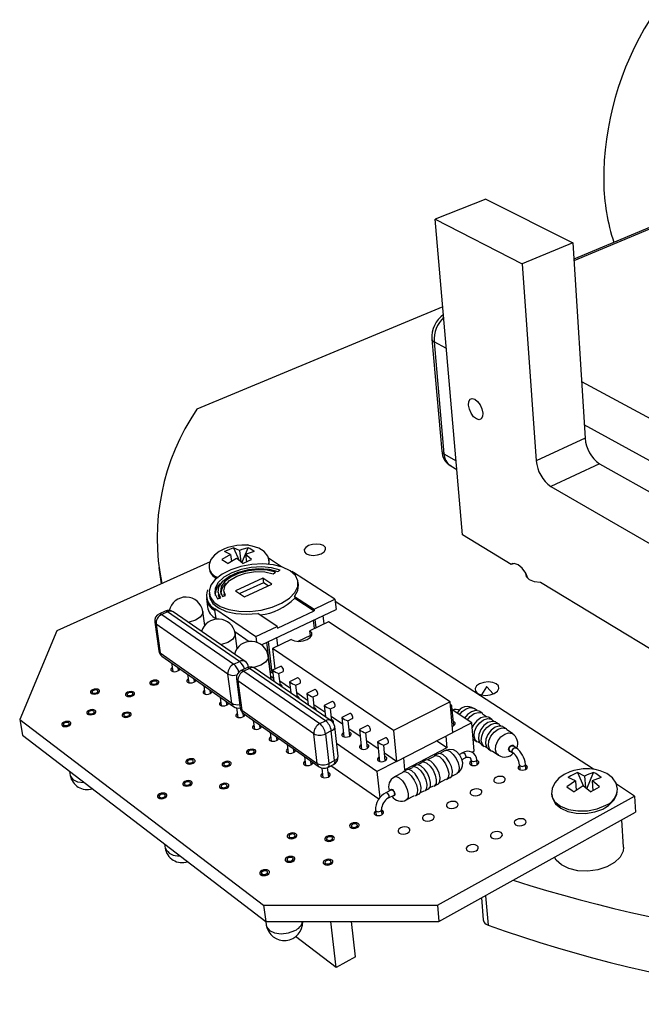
# Model space of a CAD drawing. Extents: x 0 to 194, y 0 to 154.
# Tile 1 of 7: x 77 to 120, y 64 to 131. Entities that reach past the tile are written whole.
import ezdxf

# ---------------------------------------------------------------- set-up
doc = ezdxf.new("R2010")
doc.units = 0
doc.layers.get('0').update_dxf_attribs({"linetype": 'CONTINUOUS'})

msp = doc.modelspace()

# ---------------------------------------------------------------- linework, layer by layer
at = {"color": 7, "linetype": 'CONTINUOUS'}
for p, q in [((128.494, 120.266), (115.059, 114.671)), ((109.01, 118.773), (105.546, 117.408)), ((109.01, 118.773), (114.99, 115.774)), ((107.404, 95.731), (105.546, 117.408)), ((105.546, 117.408), (111.507, 114.338)), ((114.99, 115.774), (111.507, 114.338)), ((114.99, 115.774), (115.834, 102.362)), ((111.507, 114.338), (112.476, 100.817)), ((106.063, 111.38), (89.176, 104.374)), ((105.316, 109.162), (105.992, 101.49)), ((105.458, 108.988), (106.132, 101.308)), ((115.834, 102.362), (112.476, 100.817)), ((106.605, 100.468), (107.019, 100.226)), ((116.828, 100.617), (113.48, 99.05)), ((116.828, 100.617), (121.864, 97.792)), ((113.48, 99.05), (121.059, 94.689)), ((110.753, 93.705), (107.404, 95.731)), ((92.086, 94.66), (91.687, 94.853)), ((91.687, 94.853), (92.084, 93.966)), ((92.086, 94.66), (92.184, 93.88)), ((92.261, 93.815), (92.688, 94.853)), ((92.75, 94.999), (92.675, 95.048)), ((91.477, 94.386), (90.889, 94.043)), ((91.477, 94.386), (91.078, 94.58)), ((91.896, 94.111), (91.308, 93.767)), ((91.477, 94.386), (91.539, 93.902)), ((92.506, 94.386), (92.568, 93.884)), ((94.988, 93.545), (94.089, 94.129)), ((90.081, 93.882), (79.554, 89.151)), ((86.562, 93.484), (86.718, 92.371)), ((94.734, 93.213), (94.889, 93.315)), ((110.88, 93.766), (110.753, 93.705)), ((93.711, 92.76), (91.823, 91.895)), ((94.324, 92.357), (93.711, 92.76)), ((93.711, 92.76), (93.75, 92.444)), ((94.418, 93.066), (94.567, 93.17)), ((95.803, 93.156), (95.7, 93.219)), ((98.65, 91.308), (95.803, 93.156)), ((93.75, 92.444), (92.122, 91.696)), ((92.434, 91.487), (94.324, 92.357)), ((94.063, 92.237), (93.75, 92.444)), ((96.151, 92.305), (96.129, 92.495)), ((112.758, 92.492), (122.758, 86.442)), ((89.823, 91.357), (89.899, 90.786)), ((89.828, 91.469), (89.845, 91.342)), ((90.011, 91.708), (90.036, 91.517)), ((90.594, 91.347), (90.809, 91.414)), ((90.633, 91.797), (90.658, 91.606)), ((90.92, 91.499), (91.137, 91.562)), ((91.016, 91.85), (91.041, 91.66)), ((91.069, 91.542), (91.041, 91.66)), ((91.823, 91.895), (92.434, 91.487)), ((95.879, 91.511), (97.216, 90.633)), ((95.879, 91.511), (95.894, 91.384)), ((95.894, 91.384), (97.231, 90.506)), ((97.216, 90.633), (98.65, 91.308)), ((98.65, 91.308), (98.727, 90.61)), ((90.392, 90.666), (93.218, 88.752)), ((90.392, 90.666), (90.409, 90.538)), ((93.609, 88.19), (98.727, 90.61)), ((97.216, 90.633), (97.231, 90.506)), ((116.398, 79.639), (98.667, 91.156)), ((86.985, 90.487), (86.593, 90.308)), ((87.15, 90.45), (86.758, 90.271)), ((86.758, 90.271), (91.707, 86.853)), ((92.102, 87.041), (87.15, 90.45)), ((92.487, 87.037), (87.534, 90.441)), ((89.707, 89.505), (89.577, 90.476)), ((90.387, 90.553), (90.462, 89.981)), ((90.387, 90.553), (90.409, 90.538)), ((90.462, 89.981), (90.514, 89.946)), ((94.69, 89.445), (93.357, 90.337)), ((94.705, 89.317), (97.231, 90.506)), ((97.358, 89.356), (97.293, 89.932)), ((97.919, 89.622), (97.854, 90.197)), ((86.274, 89.74), (86.556, 87.76)), ((91.304, 86.177), (86.363, 89.612)), ((86.363, 89.612), (86.645, 87.631)), ((93.218, 88.752), (94.69, 89.445)), ((94.69, 89.445), (94.705, 89.317)), ((98.208, 89.759), (96.934, 89.154)), ((97.241, 89.3), (97.175, 89.876)), ((106.561, 84.269), (98.208, 89.759)), ((79.554, 89.151), (77.001, 83.053)), ((91.776, 89.087), (92.772, 88.41)), ((91.932, 87.93), (91.8, 88.957)), ((93.218, 88.752), (93.267, 88.362)), ((94.729, 88.107), (94.659, 88.686)), ((96.971, 88.83), (96.105, 88.418)), ((96.971, 88.83), (96.934, 89.154)), ((97.032, 88.781), (96.971, 88.83)), ((94.221, 86.317), (93.97, 88.361)), ((94.35, 86.257), (94.086, 88.415)), ((95.649, 88.544), (94.354, 87.929)), ((102.669, 82.297), (94.354, 87.929)), ((94.354, 87.929), (94.526, 86.514)), ((86.645, 87.631), (91.566, 84.168)), ((86.774, 87.406), (91.694, 83.942)), ((94.267, 85.814), (94.071, 87.406)), ((87.436, 86.94), (87.519, 86.353)), ((87.905, 86.411), (87.875, 86.631)), ((91.707, 86.853), (92.102, 87.041)), ((92.606, 86.607), (92.211, 86.419)), ((92.788, 86.568), (92.393, 86.38)), ((92.719, 86.647), (92.717, 86.661)), ((98.013, 82.971), (92.788, 86.568)), ((98.398, 82.974), (93.173, 86.565)), ((94.924, 86.705), (94.373, 86.44)), ((88.534, 86.167), (88.615, 85.577)), ((89.004, 85.635), (88.973, 85.858)), ((91.566, 84.168), (91.304, 86.177)), ((92.393, 86.38), (97.614, 82.773)), ((94.198, 86.504), (94.184, 86.483)), ((94.203, 86.334), (94.237, 86.305)), ((94.256, 86.03), (94.437, 85.903)), ((94.372, 86.439), (94.465, 85.677)), ((94.801, 86.212), (95.095, 86.353)), ((94.904, 85.376), (94.803, 86.212)), ((96.091, 85.909), (95.54, 85.642)), ((86.055, 85.559), (86.074, 85.429)), ((86.464, 85.489), (86.445, 85.619)), ((89.644, 85.386), (89.724, 84.793)), ((91.891, 85.844), (92.151, 83.833)), ((97.202, 82.077), (91.989, 85.701)), ((91.989, 85.701), (92.248, 83.688)), ((94.452, 85.783), (94.369, 85.743)), ((95.594, 85.179), (94.867, 85.677)), ((95.538, 85.641), (95.63, 84.877)), ((95.969, 85.413), (96.264, 85.556)), ((96.07, 84.574), (95.97, 85.414)), ((109.071, 85.303), (108.716, 84.741)), ((109.528, 84.817), (109.085, 85.304)), ((81.98, 84.94), (82, 84.809)), ((82.393, 84.874), (82.372, 85.005)), ((84.386, 84.774), (84.406, 84.642)), ((84.798, 84.705), (84.778, 84.836)), ((90.114, 84.85), (90.084, 85.076)), ((90.765, 84.596), (90.844, 84.001)), ((96.772, 84.371), (96.034, 84.877)), ((96.718, 84.834), (96.807, 84.068)), ((97.271, 85.106), (96.719, 84.836)), ((97.149, 84.606), (97.445, 84.751)), ((97.248, 83.765), (97.15, 84.606)), ((91.236, 84.058), (91.206, 84.285)), ((91.891, 83.855), (91.976, 83.201)), ((97.962, 83.554), (97.213, 84.068)), ((97.91, 84.019), (97.997, 83.25)), ((98.463, 84.293), (97.911, 84.021)), ((98.342, 83.79), (98.639, 83.937)), ((106.561, 84.269), (102.669, 82.297)), ((106.752, 82.166), (106.561, 84.269)), ((106.809, 82.635), (106.69, 83.957)), ((81.722, 83.52), (81.743, 83.387)), ((82.139, 83.454), (82.118, 83.587)), ((84.15, 83.351), (84.17, 83.217)), ((84.566, 83.281), (84.546, 83.415)), ((92.248, 83.688), (97.44, 80.036)), ((92.37, 83.256), (92.34, 83.489)), ((92.375, 83.462), (97.564, 79.807)), ((98.439, 82.943), (98.344, 83.791)), ((99.166, 82.728), (98.404, 83.251)), ((99.115, 83.195), (99.262, 81.865)), ((99.668, 83.471), (99.116, 83.197)), ((108.049, 82.834), (106.711, 83.716)), ((108.422, 83.67), (108.206, 83.812)), ((108.788, 83.478), (108.593, 83.606)), ((109.07, 83.246), (108.791, 83.429)), ((109.437, 83.054), (109.24, 83.182)), ((77.001, 83.053), (93.749, 70.317)), ((77.001, 83.053), (77.186, 81.969)), ((80.007, 82.713), (80.028, 82.579)), ((80.427, 82.648), (80.405, 82.782)), ((93.043, 82.991), (93.119, 82.391)), ((93.515, 82.447), (93.486, 82.68)), ((97.614, 82.773), (98.013, 82.971)), ((98.864, 80.541), (98.635, 82.579)), ((99.548, 82.965), (99.846, 83.114)), ((99.665, 81.915), (99.55, 82.966)), ((100.886, 82.641), (100.334, 82.363)), ((108.049, 82.834), (106.752, 82.167)), ((106.85, 82.885), (106.784, 82.917)), ((108.219, 80.889), (108.049, 82.834)), ((109.561, 82.924), (109.439, 83.005)), ((109.929, 82.732), (109.732, 82.861)), ((110.055, 82.601), (109.932, 82.682)), ((110.423, 82.408), (110.225, 82.538)), ((77.186, 81.969), (93.896, 69.182)), ((94.201, 82.176), (94.276, 81.574)), ((94.673, 81.629), (94.644, 81.864)), ((97.44, 80.036), (97.202, 82.077)), ((98.4, 82.276), (98.002, 82.077)), ((98.002, 82.077), (98.235, 80.036)), ((98.63, 80.236), (98.4, 82.276)), ((100.383, 81.893), (99.609, 82.424)), ((100.333, 82.361), (100.477, 81.027)), ((100.768, 82.131), (101.067, 82.282)), ((100.881, 81.076), (100.769, 82.132)), ((102.118, 81.801), (101.566, 81.521)), ((102.669, 82.297), (102.884, 80.177)), ((102.884, 80.177), (106.752, 82.166)), ((106.273, 81.919), (106.347, 81.105)), ((110.862, 82.073), (110.426, 82.359)), ((95.371, 81.352), (95.444, 80.747)), ((101.538, 79.487), (98.767, 81.408)), ((101.614, 81.049), (100.827, 81.589)), ((101.564, 81.519), (101.705, 80.179)), ((102, 81.288), (102.301, 81.441)), ((102.112, 80.227), (102.002, 81.289)), ((106.347, 81.105), (105.628, 81.588)), ((108.146, 81.72), (108.216, 81.661)), ((108.216, 81.661), (108.412, 81.531)), ((108.459, 81.548), (108.581, 81.467)), ((108.706, 81.336), (108.903, 81.206)), ((108.95, 81.222), (109.073, 81.141)), ((111.094, 81.104), (110.882, 81.244)), ((92.7, 80.807), (92.718, 80.667)), ((93.118, 80.725), (93.1, 80.865)), ((95.844, 80.801), (95.815, 81.039)), ((96.553, 80.519), (96.625, 79.912)), ((102.884, 80.177), (102.058, 80.744)), ((106.347, 81.105), (103.454, 79.609)), ((105.46, 80.521), (105.01, 80.288)), ((105.731, 80.707), (105.474, 80.574)), ((106.23, 80.919), (105.861, 80.729)), ((107.419, 80.771), (107.195, 80.655)), ((108.062, 80.807), (108.219, 80.889)), ((109.198, 81.009), (109.395, 80.878)), ((109.443, 80.895), (109.877, 80.607)), ((110.658, 80.91), (110.87, 80.77)), ((88.523, 80.148), (88.543, 80.008)), ((88.946, 80.07), (88.926, 80.211)), ((91.013, 79.971), (91.032, 79.83)), ((91.435, 79.89), (91.416, 80.031)), ((97.027, 79.965), (96.999, 80.206)), ((98.155, 79.768), (98.55, 79.968)), ((98.235, 80.036), (98.63, 80.236)), ((101.662, 77.575), (98.376, 79.88)), ((102.883, 80.178), (101.538, 79.487)), ((103.454, 79.609), (103.372, 80.428)), ((104.234, 79.932), (103.974, 79.798)), ((104.608, 80.08), (104.363, 79.954)), ((104.88, 80.266), (104.622, 80.133)), ((107.382, 80.302), (107.602, 80.417)), ((108, 80.255), (108.03, 79.917)), ((108.001, 80.25), (108, 80.255)), ((108.429, 79.957), (108.4, 80.295)), ((111.333, 79.939), (111.36, 79.6)), ((111.76, 79.636), (111.733, 79.976)), ((80.433, 79.484), (80.478, 79.205)), ((97.744, 79.724), (97.819, 79.067)), ((98.223, 79.12), (98.149, 79.765)), ((101.538, 79.487), (101.729, 77.67)), ((103.31, 79.409), (102.737, 79.112)), ((103.584, 79.596), (103.324, 79.462)), ((103.96, 79.745), (103.713, 79.618)), ((106.669, 79.163), (107.037, 79.355)), ((115.801, 79.172), (115.303, 79.422)), ((115.303, 79.422), (115.721, 78.474)), ((115.801, 79.172), (115.854, 78.376)), ((115.942, 78.303), (116.414, 79.422)), ((88.32, 78.636), (88.34, 78.493)), ((88.747, 78.557), (88.727, 78.7)), ((90.835, 78.455), (90.854, 78.311)), ((91.261, 78.373), (91.242, 78.517)), ((105.175, 78.38), (105.419, 78.508)), ((105.47, 78.489), (105.727, 78.624)), ((105.82, 78.718), (106.269, 78.953)), ((106.32, 78.934), (106.576, 79.069)), ((115.176, 78.834), (114.568, 78.423)), ((115.176, 78.834), (114.678, 79.085)), ((115.693, 78.494), (115.085, 78.082)), ((115.176, 78.834), (115.221, 78.174)), ((116.319, 78.834), (116.362, 78.169)), ((119.235, 77.796), (117.979, 78.612)), ((86.586, 77.776), (86.607, 77.631)), ((87.017, 77.699), (86.996, 77.843)), ((102.526, 78.228), (102.145, 78.03)), ((102.331, 77.669), (102.712, 77.867)), ((103.552, 77.53), (104.124, 77.829)), ((104.175, 77.81), (104.435, 77.946)), ((104.527, 78.04), (104.773, 78.169)), ((104.824, 78.15), (105.082, 78.286)), ((105.685, 70.317), (119.235, 77.796)), ((119.235, 77.796), (119.299, 76.689)), ((101.444, 76.823), (101.481, 76.477)), ((101.89, 76.528), (101.854, 76.874)), ((105.794, 69.182), (119.299, 76.689)), ((99.781, 75.744), (99.798, 75.594)), ((100.21, 75.647), (100.193, 75.798)), ((118.464, 74.288), (118.351, 76.162)), ((95.498, 75.041), (95.516, 74.89)), ((95.931, 74.949), (95.912, 75.1)), ((86.953, 74.495), (86.991, 74.23)), ((98.079, 74.852), (98.096, 74.7)), ((98.511, 74.756), (98.493, 74.908)), ((95.359, 73.426), (95.378, 73.272)), ((95.796, 73.333), (95.777, 73.487)), ((97.965, 73.234), (97.983, 73.079)), ((98.402, 73.137), (98.384, 73.291)), ((93.606, 72.508), (93.626, 72.352)), ((94.048, 72.416), (94.028, 72.572)), ((93.749, 70.317), (105.685, 70.317)), ((93.749, 70.317), (93.896, 69.182)), ((105.685, 70.317), (105.794, 69.182)), ((108.707, 70.801), (108.84, 69.294)), ((93.896, 69.182), (105.794, 69.182)), ((93.903, 69.182), (93.935, 68.93)), ((98.73, 66.025), (98.36, 69.182)), ((100.064, 66.763), (99.79, 69.182)), ((98.73, 66.025), (95.94, 68.152)), ((100.064, 66.763), (98.73, 66.025))]:
    msp.add_line(p, q, dxfattribs=at)
at = {"color": 8, "linetype": 'CONTINUOUS'}
for p, q in [((128.723, 120.251), (115.066, 114.559)), ((106.308, 108.518), (105.458, 108.988)), ((115.588, 106.271), (121.613, 103.017)), ((121.759, 99.987), (115.775, 103.291)), ((106.132, 101.308), (106.968, 100.819)), ((108.988, 70.957), (109.164, 68.946))]:
    msp.add_line(p, q, dxfattribs=at)
at = {"color": 7, "linetype": 'CONTINUOUS', "flags": 128}
for points in [[(107.828, 104.643), (107.844, 104.883), (107.93, 105.044), (108.076, 105.104), (108.258, 105.051), (108.449, 104.894), (108.619, 104.656), (108.743, 104.375), (108.801, 104.093), (108.785, 103.853), (108.697, 103.692), (108.551, 103.635), (108.369, 103.689), (108.179, 103.846), (108.01, 104.082), (107.887, 104.362), (107.828, 104.643)], [(91.914, 95.002), (91.3, 94.864), (91.06, 94.774), (90.697, 94.587), (90.38, 94.342), (90.138, 94.039), (90.013, 93.697), (90.01, 93.438)], [(91.687, 94.853), (91.244, 94.668), (91.078, 94.58)], [(94.137, 93.971), (94.047, 94.268), (93.783, 94.595), (93.418, 94.82), (92.978, 94.963), (92.648, 95.015), (92.26, 95.028), (91.914, 95.002)], [(92.688, 94.853), (92.265, 94.73), (92.086, 94.66)], [(93.108, 94.58), (92.81, 94.788), (92.688, 94.853)], [(97.709, 94.442), (97.907, 94.568), (98.007, 94.717), (97.997, 94.866), (97.877, 94.992), (97.667, 95.076), (97.397, 95.105), (97.109, 95.076), (96.847, 94.992), (96.649, 94.866), (96.547, 94.717), (96.556, 94.568), (96.675, 94.442), (96.886, 94.357), (97.157, 94.327), (97.446, 94.357), (97.709, 94.442)], [(90.889, 94.043), (91.184, 93.85), (91.308, 93.767)], [(92.317, 93.767), (92.02, 94.02), (91.896, 94.111)], [(92.317, 93.767), (92.759, 93.972), (92.927, 94.043)], [(93.108, 94.58), (92.684, 94.456), (92.506, 94.386)], [(92.927, 94.043), (92.63, 94.296), (92.506, 94.386)], [(94.098, 93.689), (94.136, 93.841), (94.134, 93.994)], [(94.102, 93.688), (94.142, 93.854), (94.114, 93.988)], [(95.573, 93.274), (95.06, 93.521), (94.425, 93.68), (93.707, 93.743), (92.95, 93.705), (92.2, 93.569), (91.503, 93.343), (90.901, 93.04), (90.432, 92.678), (90.127, 92.28), (90.006, 91.87), (90.077, 91.474), (90.339, 91.117), (90.776, 90.822), (91.36, 90.609), (92.054, 90.492), (92.814, 90.479), (93.591, 90.57), (94.333, 90.76), (94.993, 91.036), (95.529, 91.38), (95.908, 91.769), (96.106, 92.178), (96.114, 92.581), (95.932, 92.954), (95.573, 93.274)], [(94.889, 93.315), (94.301, 93.476), (93.625, 93.539), (92.909, 93.499), (92.204, 93.359), (91.561, 93.129), (91.027, 92.824), (90.64, 92.467), (90.43, 92.083), (90.414, 91.7), (90.594, 91.347)], [(90.809, 91.414), (90.636, 91.775), (90.685, 92.166), (90.949, 92.551), (91.404, 92.895), (92.008, 93.17), (92.705, 93.349), (93.434, 93.419), (94.131, 93.372), (94.734, 93.213)], [(94.567, 93.17), (94.005, 93.304), (93.364, 93.337), (92.7, 93.268), (92.065, 93.102), (91.516, 92.852), (91.097, 92.539), (90.846, 92.189), (90.784, 91.832), (90.92, 91.499)], [(111.908, 92.76), (111.751, 93.101), (111.506, 93.446), (111.23, 93.682), (110.966, 93.773), (110.753, 93.705)], [(91.137, 91.562), (91.012, 91.901), (91.11, 92.263), (91.42, 92.608), (91.907, 92.9), (92.517, 93.108), (93.186, 93.21), (93.843, 93.195), (94.418, 93.066)], [(111.749, 93.091), (111.79, 92.869), (111.995, 92.671), (112.335, 92.539), (112.758, 92.492)], [(95.879, 91.511), (96.107, 91.916), (96.151, 92.305)], [(90.036, 91.517), (90.062, 91.393), (90.268, 91.025), (90.652, 90.712), (91.19, 90.474), (91.849, 90.326), (92.587, 90.28), (93.357, 90.337)], [(90.725, 91.388), (90.661, 91.584), (90.658, 91.606)], [(95.649, 88.544), (95.873, 88.45), (96.162, 88.417), (96.47, 88.45), (96.751, 88.544), (96.962, 88.684), (97.07, 88.85), (97.06, 89.015), (96.934, 89.154)], [(87.482, 86.611), (87.436, 86.577), (87.39, 86.511), (87.389, 86.445), (87.435, 86.39)], [(87.435, 86.39), (87.521, 86.352), (87.633, 86.339), (87.754, 86.352), (87.866, 86.39), (87.952, 86.445), (87.998, 86.511), (88.004, 86.54)], [(95.095, 86.353), (95.104, 86.359), (95.123, 86.395), (95.124, 86.451), (95.108, 86.519), (95.077, 86.588), (95.035, 86.649), (94.99, 86.691), (94.948, 86.709), (94.924, 86.705)], [(94.237, 86.305), (94.347, 86.258), (94.395, 86.248)], [(96.264, 85.556), (96.273, 85.562), (96.291, 85.598), (96.293, 85.654), (96.277, 85.722), (96.246, 85.792), (96.204, 85.853), (96.158, 85.896), (96.115, 85.913), (96.091, 85.909)], [(86.511, 85.712), (86.425, 85.75), (86.313, 85.763), (86.191, 85.75), (86.078, 85.712), (85.991, 85.656), (85.944, 85.589), (85.943, 85.523), (85.988, 85.466), (86.074, 85.429), (86.187, 85.415), (86.309, 85.429), (86.422, 85.466), (86.509, 85.523), (86.556, 85.589), (86.557, 85.656), (86.511, 85.712)], [(86.357, 85.513), (86.412, 85.548), (86.441, 85.589), (86.442, 85.631), (86.413, 85.666), (86.36, 85.69), (86.289, 85.698), (86.213, 85.69), (86.143, 85.666), (86.088, 85.631), (86.059, 85.589), (86.058, 85.548), (86.087, 85.513), (86.14, 85.489), (86.21, 85.481), (86.287, 85.489), (86.357, 85.513)], [(88.579, 85.838), (88.532, 85.803), (88.486, 85.737), (88.486, 85.67), (88.533, 85.614)], [(88.533, 85.614), (88.619, 85.576), (88.731, 85.563), (88.853, 85.576), (88.966, 85.614), (89.052, 85.67), (89.098, 85.737), (89.103, 85.766)], [(109.598, 84.85), (109.807, 85.001), (109.906, 85.179), (109.88, 85.357), (109.734, 85.507), (109.49, 85.607), (109.186, 85.642), (108.867, 85.607), (108.581, 85.507), (108.372, 85.357), (108.271, 85.179), (108.295, 85.001), (108.44, 84.85), (108.684, 84.749), (108.99, 84.713), (109.311, 84.749), (109.598, 84.85)], [(109.079, 85.298), (109.082, 85.299), (109.084, 85.3), (109.085, 85.301), (109.086, 85.303), (109.085, 85.304), (109.083, 85.306), (109.08, 85.306), (109.078, 85.306), (109.075, 85.306), (109.072, 85.304), (109.071, 85.303), (109.071, 85.301), (109.072, 85.3), (109.073, 85.298), (109.076, 85.298), (109.079, 85.298)], [(82.442, 85.096), (82.357, 85.134), (82.244, 85.148), (82.122, 85.134), (82.007, 85.096), (81.918, 85.04), (81.869, 84.973), (81.866, 84.906), (81.91, 84.849), (81.995, 84.811), (82.108, 84.797), (82.231, 84.811), (82.346, 84.849), (82.434, 84.906), (82.484, 84.973), (82.486, 85.04), (82.442, 85.096)], [(82.342, 85.05), (82.289, 85.074), (82.219, 85.082), (82.142, 85.074), (82.071, 85.05), (82.015, 85.014), (81.984, 84.973), (81.982, 84.931), (82.01, 84.895), (82.063, 84.871), (82.134, 84.863), (82.21, 84.871), (82.282, 84.895), (82.338, 84.931), (82.368, 84.973), (82.37, 85.014), (82.342, 85.05)], [(84.846, 84.929), (84.76, 84.967), (84.648, 84.981), (84.525, 84.967), (84.411, 84.929), (84.323, 84.872), (84.274, 84.805), (84.272, 84.738), (84.318, 84.681), (84.404, 84.643), (84.517, 84.629), (84.639, 84.643), (84.754, 84.681), (84.842, 84.738), (84.89, 84.805), (84.891, 84.872), (84.846, 84.929)], [(84.689, 84.728), (84.744, 84.763), (84.775, 84.805), (84.776, 84.847), (84.747, 84.883), (84.694, 84.907), (84.623, 84.915), (84.546, 84.907), (84.475, 84.883), (84.42, 84.847), (84.39, 84.805), (84.389, 84.763), (84.417, 84.728), (84.471, 84.704), (84.541, 84.695), (84.618, 84.704), (84.689, 84.728)], [(89.688, 85.057), (89.64, 85.021), (89.594, 84.954), (89.594, 84.887), (89.642, 84.83)], [(89.642, 84.83), (89.729, 84.792), (89.842, 84.779), (89.964, 84.792), (90.077, 84.83), (90.163, 84.887), (90.209, 84.954), (90.214, 84.984)], [(97.445, 84.751), (97.454, 84.756), (97.473, 84.792), (97.475, 84.849), (97.459, 84.917), (97.427, 84.987), (97.385, 85.049), (97.339, 85.091), (97.296, 85.109), (97.271, 85.106)], [(90.808, 84.268), (90.759, 84.231), (90.713, 84.163), (90.714, 84.095), (90.762, 84.038)], [(90.762, 84.038), (90.85, 83.999), (90.964, 83.986), (91.087, 83.999), (91.2, 84.038), (91.286, 84.095), (91.331, 84.163), (91.337, 84.193)], [(98.639, 83.937), (98.647, 83.942), (98.667, 83.978), (98.669, 84.034), (98.653, 84.103), (98.621, 84.174), (98.579, 84.235), (98.533, 84.279), (98.489, 84.297), (98.463, 84.293)], [(106.613, 83.703), (106.624, 83.721), (106.647, 83.765), (106.666, 83.81), (106.68, 83.854), (106.688, 83.897), (106.69, 83.937), (106.687, 83.973), (106.679, 84.004), (106.664, 84.029), (106.645, 84.047), (106.622, 84.057), (106.595, 84.059), (106.581, 84.058)], [(82.188, 83.68), (82.102, 83.718), (81.989, 83.732), (81.865, 83.718), (81.749, 83.68), (81.66, 83.622), (81.609, 83.554), (81.606, 83.485), (81.651, 83.427), (81.737, 83.388), (81.851, 83.375), (81.975, 83.388), (82.091, 83.427), (82.18, 83.485), (82.23, 83.554), (82.233, 83.622), (82.188, 83.68)], [(82.026, 83.475), (82.083, 83.511), (82.114, 83.554), (82.116, 83.596), (82.087, 83.632), (82.034, 83.657), (81.963, 83.665), (81.886, 83.657), (81.813, 83.632), (81.757, 83.596), (81.726, 83.554), (81.724, 83.511), (81.752, 83.475), (81.806, 83.45), (81.877, 83.442), (81.954, 83.45), (82.026, 83.475)], [(84.615, 83.509), (84.528, 83.548), (84.414, 83.562), (84.291, 83.548), (84.175, 83.509), (84.086, 83.451), (84.037, 83.383), (84.035, 83.314), (84.081, 83.256), (84.168, 83.217), (84.282, 83.204), (84.406, 83.217), (84.521, 83.256), (84.61, 83.314), (84.659, 83.383), (84.661, 83.451), (84.615, 83.509)], [(84.181, 83.304), (84.235, 83.28), (84.307, 83.271), (84.384, 83.28), (84.456, 83.304), (84.512, 83.34), (84.542, 83.383), (84.543, 83.426), (84.515, 83.462), (84.461, 83.486), (84.39, 83.495), (84.312, 83.486), (84.24, 83.462), (84.185, 83.426), (84.154, 83.383), (84.153, 83.34), (84.181, 83.304)], [(91.94, 83.471), (91.89, 83.432), (91.844, 83.364), (91.846, 83.295), (91.895, 83.237)], [(91.895, 83.237), (91.983, 83.198), (92.098, 83.185), (92.221, 83.198), (92.335, 83.237), (92.421, 83.295), (92.466, 83.364), (92.471, 83.394)], [(99.846, 83.114), (99.854, 83.119), (99.874, 83.155), (99.877, 83.211), (99.861, 83.28), (99.829, 83.351), (99.786, 83.413), (99.739, 83.457), (99.695, 83.476), (99.668, 83.471)], [(108.593, 83.606), (108.547, 83.632), (108.3, 83.674), (108.02, 83.59), (107.75, 83.392), (107.559, 83.158)], [(107.754, 83.029), (107.945, 83.264), (108.216, 83.462), (108.496, 83.546), (108.742, 83.504), (108.788, 83.478)], [(109.24, 83.182), (109.194, 83.208), (108.948, 83.25), (108.668, 83.165), (108.397, 82.967), (108.177, 82.684), (108.08, 82.483)], [(80.477, 82.875), (80.391, 82.914), (80.278, 82.928), (80.153, 82.914), (80.036, 82.875), (79.945, 82.817), (79.894, 82.748), (79.89, 82.679), (79.935, 82.62), (80.02, 82.581), (80.134, 82.567), (80.259, 82.581), (80.376, 82.62), (80.467, 82.679), (80.518, 82.748), (80.522, 82.817), (80.477, 82.875)], [(80.312, 82.668), (80.369, 82.705), (80.401, 82.748), (80.403, 82.791), (80.376, 82.828), (80.322, 82.852), (80.251, 82.86), (80.173, 82.852), (80.1, 82.828), (80.043, 82.791), (80.011, 82.748), (80.009, 82.705), (80.036, 82.668), (80.09, 82.644), (80.161, 82.635), (80.239, 82.644), (80.312, 82.668)], [(93.085, 82.665), (93.033, 82.625), (92.988, 82.556), (92.99, 82.487), (93.039, 82.428)], [(93.039, 82.428), (93.128, 82.389), (93.244, 82.375), (93.368, 82.389), (93.482, 82.428), (93.567, 82.487), (93.613, 82.556), (93.618, 82.587)], [(98.547, 82.824), (98.562, 82.859), (98.558, 82.929), (98.505, 82.989), (98.43, 83.024)], [(101.067, 82.282), (101.074, 82.287), (101.095, 82.322), (101.097, 82.379), (101.081, 82.448), (101.049, 82.52), (101.007, 82.582), (100.959, 82.626), (100.914, 82.645), (100.886, 82.641)], [(106.713, 82.594), (106.792, 82.626), (106.874, 82.685), (106.914, 82.755), (106.905, 82.826), (106.85, 82.885)], [(108.412, 81.531), (108.286, 81.662), (108.207, 81.919), (108.237, 82.232), (108.373, 82.555), (108.593, 82.838), (108.864, 83.036), (109.144, 83.121), (109.39, 83.08), (109.437, 83.054)], [(109.732, 82.861), (109.686, 82.887), (109.439, 82.928), (109.159, 82.843), (108.888, 82.644), (108.668, 82.361), (108.532, 82.037), (108.501, 81.723)], [(108.903, 81.206), (108.777, 81.336), (108.698, 81.593), (108.729, 81.907), (108.865, 82.231), (109.085, 82.514), (109.356, 82.713), (109.637, 82.799), (109.883, 82.758), (109.929, 82.732)], [(110.225, 82.538), (110.179, 82.564), (109.933, 82.605), (109.653, 82.519), (109.382, 82.319), (109.161, 82.035), (109.025, 81.711), (108.994, 81.397)], [(94.241, 81.851), (94.188, 81.81), (94.143, 81.74), (94.146, 81.67), (94.196, 81.611)], [(99.231, 82.148), (99.172, 82.102), (99.128, 82.031), (99.134, 81.96), (99.186, 81.9)], [(99.186, 81.9), (99.279, 81.86), (99.398, 81.846), (99.524, 81.86), (99.638, 81.9), (99.724, 81.96), (99.767, 82.031), (99.762, 82.102), (99.709, 82.162), (99.634, 82.197)], [(102.301, 81.441), (102.308, 81.445), (102.329, 81.481), (102.331, 81.538), (102.316, 81.607), (102.284, 81.679), (102.24, 81.742), (102.192, 81.786), (102.147, 81.806), (102.118, 81.801)], [(109.395, 80.878), (109.271, 81.009), (109.191, 81.266), (109.222, 81.581), (109.359, 81.905), (109.58, 82.189), (109.851, 82.389), (110.131, 82.475), (110.377, 82.434), (110.423, 82.408)], [(94.196, 81.611), (94.286, 81.571), (94.402, 81.557), (94.527, 81.571), (94.641, 81.611), (94.727, 81.67), (94.771, 81.74), (94.776, 81.771)], [(100.446, 81.313), (100.386, 81.266), (100.343, 81.194), (100.348, 81.123), (100.402, 81.062)], [(100.402, 81.062), (100.496, 81.021), (100.615, 81.007), (100.742, 81.021), (100.856, 81.062), (100.942, 81.123), (100.985, 81.194), (100.979, 81.266), (100.925, 81.327), (100.851, 81.362)], [(108.501, 81.723), (108.581, 81.467), (108.706, 81.336)], [(108.994, 81.397), (109.073, 81.14), (109.198, 81.009)], [(110.613, 80.995), (110.62, 81.063), (110.65, 81.134), (110.698, 81.195), (110.757, 81.239), (110.818, 81.258), (110.871, 81.25), (110.882, 81.244)], [(92.636, 80.705), (92.726, 80.665), (92.843, 80.651), (92.968, 80.665), (93.083, 80.705), (93.17, 80.765), (93.216, 80.836), (93.214, 80.907), (93.164, 80.967), (93.074, 81.007), (92.957, 81.021), (92.832, 81.007), (92.717, 80.967), (92.63, 80.907), (92.584, 80.836), (92.586, 80.765), (92.636, 80.705)], [(93.015, 80.755), (93.069, 80.792), (93.098, 80.836), (93.096, 80.881), (93.065, 80.918), (93.009, 80.943), (92.936, 80.952), (92.858, 80.943), (92.786, 80.918), (92.731, 80.881), (92.703, 80.836), (92.704, 80.792), (92.735, 80.755), (92.791, 80.729), (92.864, 80.721), (92.943, 80.729), (93.015, 80.755)], [(95.41, 81.028), (95.356, 80.985), (95.311, 80.915), (95.314, 80.844), (95.365, 80.784)], [(95.365, 80.784), (95.456, 80.744), (95.573, 80.73), (95.698, 80.744), (95.812, 80.784), (95.898, 80.844), (95.943, 80.915), (95.947, 80.946)], [(101.674, 80.469), (101.613, 80.421), (101.57, 80.348), (101.577, 80.276), (101.631, 80.214)], [(101.631, 80.214), (101.725, 80.173), (101.846, 80.159), (101.973, 80.173), (102.088, 80.214), (102.173, 80.276), (102.216, 80.348), (102.209, 80.421), (102.155, 80.482), (102.082, 80.517)], [(105.474, 80.574), (105.614, 80.595), (105.825, 80.506), (106.048, 80.302), (106.247, 80.013), (106.393, 79.685), (106.463, 79.368)], [(106.576, 79.069), (106.602, 79.085), (106.702, 79.244), (106.719, 79.502), (106.65, 79.819), (106.504, 80.147), (106.305, 80.435), (106.082, 80.639), (105.871, 80.728), (105.731, 80.707)], [(107.032, 79.365), (107.206, 79.479), (107.344, 79.667), (107.412, 79.866), (107.426, 80.08), (107.376, 80.329), (107.232, 80.616), (107.004, 80.851), (106.789, 80.962), (106.544, 80.999), (106.295, 80.949), (106.235, 80.91)], [(107.602, 80.417), (107.711, 80.46), (107.832, 80.471), (107.918, 80.437), (107.982, 80.342), (108, 80.255)], [(110.658, 80.91), (110.63, 80.939), (110.613, 80.995)], [(88.456, 80.048), (88.545, 80.007), (88.662, 79.993), (88.788, 80.007), (88.905, 80.048), (88.994, 80.108), (89.042, 80.18), (89.042, 80.251), (88.993, 80.311), (88.904, 80.352), (88.787, 80.366), (88.661, 80.352), (88.545, 80.311), (88.456, 80.251), (88.407, 80.18), (88.407, 80.108), (88.456, 80.048)], [(88.892, 80.262), (88.837, 80.287), (88.764, 80.296), (88.685, 80.287), (88.612, 80.262), (88.556, 80.224), (88.526, 80.18), (88.526, 80.135), (88.557, 80.097), (88.613, 80.072), (88.686, 80.063), (88.765, 80.072), (88.837, 80.097), (88.893, 80.135), (88.923, 80.18), (88.923, 80.224), (88.892, 80.262)], [(90.948, 79.869), (91.038, 79.828), (91.155, 79.814), (91.282, 79.828), (91.398, 79.869), (91.486, 79.93), (91.533, 80.001), (91.531, 80.073), (91.482, 80.133), (91.391, 80.174), (91.275, 80.188), (91.149, 80.174), (91.033, 80.133), (90.944, 80.073), (90.897, 80.001), (90.898, 79.93), (90.948, 79.869)], [(91.329, 79.919), (91.384, 79.957), (91.414, 80.001), (91.413, 80.046), (91.382, 80.084), (91.325, 80.109), (91.252, 80.118), (91.173, 80.109), (91.101, 80.084), (91.046, 80.046), (91.016, 80.001), (91.017, 79.957), (91.048, 79.919), (91.105, 79.893), (91.178, 79.884), (91.257, 79.893), (91.329, 79.919)], [(96.592, 80.196), (96.536, 80.152), (96.492, 80.081), (96.496, 80.009), (96.547, 79.948)], [(96.547, 79.948), (96.639, 79.908), (96.756, 79.894), (96.882, 79.908), (96.997, 79.948), (97.083, 80.009), (97.127, 80.081), (97.131, 80.112)], [(103.974, 79.798), (104.113, 79.818), (104.324, 79.728), (104.546, 79.522), (104.746, 79.232), (104.893, 78.903), (104.964, 78.584)], [(105.082, 78.286), (105.108, 78.302), (105.207, 78.461), (105.223, 78.72), (105.152, 79.038), (105.005, 79.367), (104.806, 79.657), (104.583, 79.862), (104.372, 79.953), (104.234, 79.932)], [(104.622, 80.133), (104.761, 80.154), (104.972, 80.064), (105.194, 79.859), (105.394, 79.569), (105.54, 79.241), (105.611, 78.923)], [(105.727, 78.624), (105.753, 78.64), (105.853, 78.799), (105.869, 79.058), (105.799, 79.375), (105.652, 79.704), (105.453, 79.993), (105.23, 80.198), (105.019, 80.287), (104.88, 80.266)], [(108.005, 80.204), (107.939, 80.152), (107.9, 80.081), (107.909, 80.009), (107.965, 79.948)], [(107.965, 79.948), (108.059, 79.908), (108.178, 79.894), (108.303, 79.908), (108.414, 79.948), (108.496, 80.009), (108.535, 80.081), (108.525, 80.152), (108.469, 80.213), (108.404, 80.244)], [(111.337, 79.889), (111.268, 79.835), (111.23, 79.763), (111.241, 79.691), (111.298, 79.63)], [(111.298, 79.63), (111.394, 79.59), (111.513, 79.575), (111.638, 79.59), (111.749, 79.63), (111.829, 79.691), (111.867, 79.763), (111.856, 79.835), (111.798, 79.896), (111.737, 79.926)], [(97.786, 79.354), (97.73, 79.31), (97.685, 79.237), (97.69, 79.165), (97.742, 79.104)], [(97.742, 79.104), (97.834, 79.063), (97.953, 79.048), (98.079, 79.063), (98.194, 79.104), (98.28, 79.165), (98.324, 79.237), (98.319, 79.31), (98.267, 79.371), (98.19, 79.407)], [(103.324, 79.462), (103.462, 79.482), (103.672, 79.391), (103.895, 79.184), (104.095, 78.893), (104.242, 78.563), (104.314, 78.244)], [(104.435, 77.946), (104.46, 77.962), (104.559, 78.122), (104.574, 78.38), (104.503, 78.699), (104.356, 79.029), (104.156, 79.319), (103.933, 79.526), (103.723, 79.617), (103.584, 79.596)], [(106.463, 79.368), (106.446, 79.11), (106.345, 78.95), (106.32, 78.934)], [(109.637, 78.749), (109.757, 78.697), (109.906, 78.679), (110.063, 78.697), (110.203, 78.749), (110.305, 78.826), (110.353, 78.916), (110.34, 79.007), (110.269, 79.084), (110.149, 79.135), (110, 79.153), (109.843, 79.135), (109.704, 79.084), (109.602, 79.007), (109.553, 78.916), (109.566, 78.826), (109.637, 78.749)], [(115.692, 79.664), (115.051, 79.551), (114.792, 79.466), (114.395, 79.28), (114.037, 79.026), (113.745, 78.699), (113.566, 78.316), (113.528, 77.922)], [(115.303, 79.422), (114.848, 79.191), (114.678, 79.085)], [(118.06, 78.28), (117.962, 78.682), (117.713, 79.044), (117.333, 79.338), (116.874, 79.538), (116.528, 79.624), (116.127, 79.67), (115.692, 79.664)], [(116.414, 79.422), (115.984, 79.259), (115.801, 79.172)], [(116.932, 79.085), (116.564, 79.34), (116.414, 79.422)], [(88.252, 78.533), (88.342, 78.492), (88.46, 78.478), (88.588, 78.492), (88.706, 78.533), (88.796, 78.595), (88.844, 78.668), (88.844, 78.741), (88.795, 78.802), (88.705, 78.844), (88.587, 78.858), (88.46, 78.844), (88.342, 78.802), (88.252, 78.741), (88.203, 78.668), (88.203, 78.595), (88.252, 78.533)], [(88.638, 78.584), (88.694, 78.622), (88.724, 78.668), (88.724, 78.713), (88.693, 78.752), (88.637, 78.778), (88.563, 78.787), (88.484, 78.778), (88.41, 78.752), (88.354, 78.713), (88.324, 78.668), (88.324, 78.622), (88.354, 78.584), (88.411, 78.558), (88.484, 78.549), (88.564, 78.558), (88.638, 78.584)], [(90.768, 78.351), (90.859, 78.31), (90.978, 78.295), (91.105, 78.31), (91.223, 78.351), (91.312, 78.413), (91.359, 78.486), (91.358, 78.559), (91.308, 78.621), (91.217, 78.662), (91.099, 78.677), (90.971, 78.662), (90.854, 78.621), (90.765, 78.559), (90.717, 78.486), (90.719, 78.413), (90.768, 78.351)], [(90.87, 78.402), (90.927, 78.376), (91, 78.367), (91.08, 78.376), (91.153, 78.402), (91.209, 78.441), (91.239, 78.486), (91.238, 78.532), (91.207, 78.57), (91.15, 78.596), (91.076, 78.605), (90.996, 78.596), (90.923, 78.57), (90.867, 78.532), (90.838, 78.486), (90.838, 78.441), (90.87, 78.402)], [(104.964, 78.584), (104.948, 78.325), (104.849, 78.166), (104.824, 78.15)], [(105.611, 78.923), (105.595, 78.664), (105.495, 78.505), (105.47, 78.489)], [(114.568, 78.423), (114.934, 78.183), (115.085, 78.082)], [(116.206, 78.082), (115.845, 78.384), (115.693, 78.494)], [(116.206, 78.082), (116.661, 78.334), (116.831, 78.423)], [(116.932, 79.085), (116.501, 78.921), (116.319, 78.834)], [(116.831, 78.423), (116.47, 78.724), (116.319, 78.834)], [(86.516, 77.673), (86.606, 77.631), (86.725, 77.617), (86.853, 77.631), (86.972, 77.673), (87.063, 77.736), (87.113, 77.809), (87.114, 77.883), (87.065, 77.945), (86.975, 77.987), (86.857, 78.001), (86.728, 77.987), (86.61, 77.945), (86.518, 77.883), (86.469, 77.809), (86.468, 77.736), (86.516, 77.673)], [(86.904, 77.724), (86.961, 77.763), (86.992, 77.809), (86.993, 77.855), (86.962, 77.894), (86.906, 77.92), (86.832, 77.929), (86.752, 77.92), (86.678, 77.894), (86.621, 77.855), (86.589, 77.809), (86.589, 77.763), (86.619, 77.724), (86.676, 77.698), (86.75, 77.689), (86.83, 77.698), (86.904, 77.724)], [(102.526, 78.228), (102.557, 78.232), (102.602, 78.212), (102.651, 78.167), (102.694, 78.103), (102.726, 78.031), (102.742, 77.962), (102.739, 77.906), (102.718, 77.871), (102.712, 77.867)], [(104.314, 78.244), (104.299, 77.985), (104.2, 77.826), (104.175, 77.81)], [(108.021, 77.891), (108.141, 77.839), (108.291, 77.821), (108.449, 77.839), (108.59, 77.891), (108.693, 77.969), (108.742, 78.06), (108.731, 78.152), (108.659, 78.23), (108.539, 78.282), (108.39, 78.3), (108.232, 78.282), (108.091, 78.23), (107.988, 78.152), (107.938, 78.06), (107.95, 77.969), (108.021, 77.891)], [(113.526, 77.948), (113.554, 77.774), (113.761, 77.404), (114.15, 77.097), (114.688, 76.88), (115.327, 76.775), (116.007, 76.79), (116.668, 76.925), (117.25, 77.166)], [(113.549, 77.932), (113.587, 77.647), (113.805, 77.276), (114.156, 76.976), (114.641, 76.75), (115.229, 76.623), (115.862, 76.61), (116.491, 76.711), (117.04, 76.908), (117.182, 76.981), (117.441, 77.146), (117.829, 77.533), (118.02, 77.926), (118.035, 78.099)], [(106.387, 77.024), (106.507, 76.971), (106.658, 76.953), (106.817, 76.971), (106.959, 77.024), (107.064, 77.102), (107.114, 77.195), (107.103, 77.288), (107.032, 77.366), (106.912, 77.419), (106.762, 77.437), (106.603, 77.419), (106.461, 77.366), (106.356, 77.288), (106.305, 77.195), (106.316, 77.102), (106.387, 77.024)], [(101.449, 76.776), (101.388, 76.727), (101.345, 76.652), (101.351, 76.577), (101.406, 76.514)], [(101.406, 76.514), (101.501, 76.472), (101.622, 76.457), (101.75, 76.472), (101.865, 76.514), (101.951, 76.577), (101.994, 76.652), (101.988, 76.727), (101.933, 76.79), (101.859, 76.826)], [(104.734, 76.147), (104.854, 76.094), (105.006, 76.075), (105.166, 76.094), (105.31, 76.147), (105.416, 76.226), (105.468, 76.32), (105.458, 76.414), (105.387, 76.493), (105.267, 76.546), (105.116, 76.565), (104.956, 76.546), (104.813, 76.493), (104.707, 76.414), (104.654, 76.32), (104.664, 76.226), (104.734, 76.147)], [(99.721, 75.631), (99.816, 75.589), (99.937, 75.573), (100.066, 75.589), (100.183, 75.631), (100.27, 75.695), (100.314, 75.771), (100.308, 75.846), (100.253, 75.91), (100.158, 75.953), (100.038, 75.968), (99.909, 75.953), (99.792, 75.91), (99.705, 75.846), (99.661, 75.771), (99.666, 75.695), (99.721, 75.631)], [(100.109, 75.684), (100.164, 75.724), (100.191, 75.771), (100.188, 75.818), (100.154, 75.858), (100.094, 75.885), (100.019, 75.894), (99.938, 75.885), (99.865, 75.858), (99.811, 75.818), (99.783, 75.771), (99.787, 75.724), (99.821, 75.684), (99.88, 75.657), (99.956, 75.648), (100.036, 75.657), (100.109, 75.684)], [(111.053, 75.827), (111.176, 75.773), (111.328, 75.755), (111.488, 75.773), (111.63, 75.827), (111.733, 75.907), (111.781, 76.001), (111.767, 76.095), (111.693, 76.175), (111.571, 76.228), (111.419, 76.246), (111.26, 76.228), (111.118, 76.175), (111.015, 76.095), (110.966, 76.001), (110.98, 75.907), (111.053, 75.827)], [(95.434, 74.93), (95.528, 74.886), (95.649, 74.871), (95.779, 74.886), (95.898, 74.93), (95.987, 74.994), (96.033, 75.07), (96.029, 75.147), (95.976, 75.211), (95.882, 75.254), (95.761, 75.269), (95.631, 75.254), (95.513, 75.211), (95.424, 75.147), (95.377, 75.07), (95.381, 74.994), (95.434, 74.93)], [(95.875, 75.158), (95.816, 75.185), (95.74, 75.195), (95.659, 75.185), (95.585, 75.158), (95.529, 75.118), (95.5, 75.07), (95.502, 75.023), (95.535, 74.982), (95.594, 74.955), (95.67, 74.946), (95.751, 74.955), (95.825, 74.982), (95.881, 75.023), (95.91, 75.07), (95.908, 75.118), (95.875, 75.158)], [(98.016, 74.739), (98.111, 74.696), (98.233, 74.68), (98.363, 74.696), (98.481, 74.739), (98.569, 74.804), (98.614, 74.88), (98.609, 74.956), (98.555, 75.021), (98.46, 75.064), (98.339, 75.079), (98.209, 75.064), (98.091, 75.021), (98.003, 74.956), (97.958, 74.88), (97.962, 74.804), (98.016, 74.739)], [(103.064, 75.26), (103.184, 75.206), (103.336, 75.187), (103.497, 75.206), (103.643, 75.26), (103.75, 75.341), (103.803, 75.435), (103.794, 75.53), (103.724, 75.61), (103.604, 75.664), (103.452, 75.683), (103.291, 75.664), (103.146, 75.61), (103.039, 75.53), (102.985, 75.435), (102.994, 75.341), (103.064, 75.26)], [(109.414, 74.937), (109.537, 74.883), (109.69, 74.864), (109.851, 74.883), (109.994, 74.937), (110.099, 75.017), (110.148, 75.113), (110.135, 75.208), (110.062, 75.288), (109.939, 75.342), (109.786, 75.361), (109.626, 75.342), (109.483, 75.288), (109.379, 75.208), (109.329, 75.113), (109.341, 75.017), (109.414, 74.937)], [(98.408, 74.792), (98.463, 74.832), (98.491, 74.88), (98.488, 74.928), (98.454, 74.968), (98.395, 74.995), (98.319, 75.005), (98.238, 74.995), (98.164, 74.968), (98.109, 74.928), (98.081, 74.88), (98.084, 74.832), (98.118, 74.792), (98.177, 74.765), (98.253, 74.755), (98.334, 74.765), (98.408, 74.792)], [(107.757, 74.036), (107.88, 73.982), (108.034, 73.962), (108.196, 73.982), (108.341, 74.036), (108.446, 74.118), (108.497, 74.214), (108.485, 74.311), (108.412, 74.392), (108.289, 74.446), (108.136, 74.465), (107.974, 74.446), (107.83, 74.392), (107.724, 74.311), (107.673, 74.214), (107.685, 74.118), (107.757, 74.036)], [(118.464, 74.288), (118.437, 74.008), (118.235, 73.6), (117.856, 73.232), (117.329, 72.934), (116.697, 72.731), (116.012, 72.641), (115.331, 72.672), (114.711, 72.819), (114.203, 73.072), (113.848, 73.409), (113.738, 73.598)], [(95.294, 73.313), (95.389, 73.269), (95.511, 73.254), (95.642, 73.269), (95.762, 73.313), (95.852, 73.379), (95.899, 73.457), (95.895, 73.535), (95.842, 73.6), (95.747, 73.644), (95.625, 73.66), (95.494, 73.644), (95.374, 73.6), (95.284, 73.535), (95.237, 73.457), (95.24, 73.379), (95.294, 73.313)], [(95.689, 73.367), (95.746, 73.408), (95.775, 73.457), (95.773, 73.505), (95.739, 73.547), (95.68, 73.574), (95.603, 73.584), (95.522, 73.574), (95.447, 73.547), (95.39, 73.505), (95.361, 73.457), (95.363, 73.408), (95.397, 73.367), (95.456, 73.34), (95.533, 73.33), (95.615, 73.34), (95.689, 73.367)], [(97.902, 73.119), (97.998, 73.075), (98.121, 73.059), (98.252, 73.075), (98.372, 73.119), (98.461, 73.185), (98.506, 73.263), (98.501, 73.341), (98.447, 73.407), (98.351, 73.451), (98.228, 73.466), (98.097, 73.451), (97.978, 73.407), (97.889, 73.341), (97.843, 73.263), (97.848, 73.185), (97.902, 73.119)], [(98.005, 73.173), (98.065, 73.145), (98.141, 73.135), (98.223, 73.145), (98.298, 73.173), (98.353, 73.214), (98.382, 73.263), (98.379, 73.311), (98.345, 73.353), (98.285, 73.38), (98.208, 73.39), (98.126, 73.38), (98.052, 73.353), (97.996, 73.311), (97.968, 73.263), (97.97, 73.214), (98.005, 73.173)], [(93.539, 72.395), (93.635, 72.35), (93.758, 72.334), (93.89, 72.35), (94.011, 72.395), (94.102, 72.461), (94.15, 72.54), (94.147, 72.618), (94.094, 72.685), (93.999, 72.729), (93.876, 72.745), (93.744, 72.729), (93.623, 72.685), (93.532, 72.618), (93.484, 72.54), (93.486, 72.461), (93.539, 72.395)], [(93.938, 72.449), (93.995, 72.491), (94.025, 72.54), (94.023, 72.589), (93.99, 72.631), (93.931, 72.658), (93.854, 72.668), (93.771, 72.658), (93.696, 72.631), (93.639, 72.589), (93.609, 72.54), (93.61, 72.491), (93.643, 72.449), (93.703, 72.421), (93.78, 72.411), (93.862, 72.421), (93.938, 72.449)]]:
    msp.add_lwpolyline(points, dxfattribs=at)
at = {"color": 8, "linetype": 'CONTINUOUS', "flags": 128}
for points in [[(89.577, 90.476), (89.559, 90.314), (89.387, 90.074), (89.067, 89.87), (88.646, 89.733), (88.582, 89.721)], [(91.8, 88.957), (91.784, 88.798), (91.614, 88.553), (91.293, 88.345), (90.871, 88.205), (90.806, 88.192)], [(94.071, 87.406), (94.056, 87.25), (93.888, 87), (93.567, 86.787), (93.143, 86.644), (93.035, 86.623)], [(107.216, 83.384), (107.399, 83.609), (107.658, 83.797), (107.926, 83.877), (108.162, 83.837), (108.206, 83.812)], [(109.682, 80.978), (109.712, 81.279), (109.843, 81.59), (110.054, 81.862), (110.314, 82.054), (110.582, 82.137), (110.818, 82.098), (110.862, 82.073)], [(110.582, 80.978), (110.59, 81.06), (110.626, 81.145), (110.684, 81.219), (110.754, 81.272), (110.827, 81.295), (110.892, 81.284), (110.937, 81.242), (110.955, 81.196)], [(106.23, 80.919), (106.363, 80.94), (106.566, 80.855), (106.779, 80.661), (106.969, 80.386), (107.108, 80.073), (107.175, 79.77), (107.158, 79.523), (107.061, 79.371), (107.037, 79.355)], [(107.419, 80.771), (107.45, 80.776), (107.496, 80.757), (107.544, 80.713), (107.587, 80.651), (107.619, 80.58), (107.633, 80.511), (107.63, 80.455), (107.608, 80.421), (107.602, 80.417)], [(109.879, 80.605), (109.757, 80.732), (109.682, 80.978)], [(110.825, 80.855), (110.832, 80.923), (110.862, 80.994), (110.91, 81.056), (110.969, 81.1), (111.03, 81.119), (111.084, 81.11), (111.094, 81.104)], [(110.869, 80.77), (110.842, 80.799), (110.825, 80.855)], [(98.235, 80.036), (98.239, 79.951), (98.23, 79.878), (98.208, 79.821), (98.174, 79.78), (98.155, 79.768)], [(98.63, 80.236), (98.634, 80.151), (98.625, 80.079), (98.603, 80.021), (98.569, 79.981), (98.55, 79.968)], [(108.4, 80.295), (108.399, 80.275), (108.374, 80.23), (108.323, 80.192), (108.254, 80.167), (108.176, 80.158), (108.101, 80.167), (108.042, 80.192), (108.007, 80.23), (108.001, 80.25)], [(111.333, 79.938), (111.341, 79.913), (111.377, 79.875)], [(111.377, 79.875), (111.437, 79.849), (111.511, 79.84), (111.589, 79.849), (111.658, 79.875), (111.709, 79.913), (111.732, 79.958), (111.733, 79.975)], [(80.478, 79.205), (80.49, 79.154), (80.655, 78.932), (80.975, 78.782), (81.399, 78.73), (81.418, 78.73)], [(102.737, 79.112), (102.869, 79.131), (103.07, 79.044), (103.282, 78.846), (103.474, 78.567), (103.615, 78.25), (103.684, 77.945), (103.67, 77.697), (103.577, 77.545), (103.553, 77.53)], [(102.145, 78.03), (102.176, 78.034), (102.221, 78.014), (102.269, 77.968), (102.313, 77.905), (102.345, 77.833), (102.361, 77.763), (102.358, 77.707), (102.337, 77.672), (102.331, 77.669)], [(102.472, 78.199), (102.476, 78.217), (102.501, 78.259), (102.544, 78.269), (102.599, 78.245), (102.657, 78.19), (102.709, 78.114), (102.747, 78.028), (102.766, 77.945), (102.763, 77.877), (102.738, 77.836), (102.694, 77.826), (102.658, 77.839)], [(101.444, 76.823), (101.45, 76.802), (101.484, 76.763), (101.543, 76.736), (101.619, 76.727), (101.699, 76.736), (101.771, 76.763), (101.825, 76.802), (101.852, 76.849), (101.854, 76.872)], [(93.935, 68.93), (93.961, 68.827), (94.158, 68.574), (94.512, 68.404), (94.969, 68.345), (95.459, 68.404), (95.906, 68.574)]]:
    msp.add_lwpolyline(points, dxfattribs=at)
at = {"color": 7, "linetype": 'CONTINUOUS'}
for centre, radius, start, end in [((137.764, 120.105), 20.655, 147.82121, 180.41004), ((130.889, 120.151), 13.781, 180.809, 198.33593), ((107.219, 109.317), 1.909, 125.64708, 184.65912), ((102.135, 95.522), 15.693, 145.66282, 191.51792), ((118.138, 102.519), 2.309, 183.88314, 235.44542), ((107.152, 101.509), 1.16, 180.979, 241.88053), ((114.856, 101), 2.386, 184.39, 234.79059), ((90.85, 93.639), 0.862, 192.04789, 254.59667), ((90.821, 93.498), 0.803, 181.20282, 248.92934), ((90.872, 91.593), 1.044, 158.81381, 242.63896), ((91.485, 91.616), 1.058, 131.9033, 182.32708), ((91.734, 91.664), 0.924, 127.18817, 182.24672), ((88.419, 90.286), 1.174, 9.28671, 168.11249), ((90.944, 91.544), 1.136, 189.47926, 240.65104), ((90.966, 91.529), 1.137, 189.47639, 240.65062), ((93.069, 94.18), 3.974, 276.44123, 315.28675), ((91.024, 90.973), 1.141, 189.45282, 240.50448), ((86.813, 89.811), 0.543, 113.90833, 187.52486), ((87.037, 89.656), 0.675, 114.41702, 183.78967), ((87.219, 89.977), 0.561, 55.81326, 114.67784), ((90.632, 88.772), 1.183, 8.97379, 164.2208), ((92.892, 87.227), 1.193, 8.62114, 164.40049), ((87.074, 87.835), 0.523, 188.20024, 235.01239), ((92.01, 86.215), 0.707, 115.40371, 183.03996), ((92.183, 86.592), 0.539, 7.27445, 55.6327), ((92.853, 86.094), 0.57, 55.81303, 115.68593), ((92.448, 85.911), 0.56, 115.01337, 186.85047), ((92.699, 85.738), 0.711, 115.5409, 182.93561), ((95.132, 87.347), 1.182, 230.04495, 253.74805), ((94.884, 85.309), 0.142, 353.13096, 85.47973), ((96.292, 86.556), 1.186, 230.55317, 254.2447), ((96.048, 84.507), 0.145, 353.55329, 84.97422), ((97.471, 85.726), 1.165, 229.78535, 253.96358), ((92.016, 84.404), 0.564, 235.14477, 283.56109), ((92.684, 83.902), 0.537, 187.3862, 234.95238), ((97.225, 83.695), 0.147, 353.97803, 84.46845), ((98.655, 84.917), 1.167, 230.29024, 254.49329), ((107.759, 83.169), 0.773, 55.14353, 155.53589), ((99.856, 84.083), 1.158, 230.15145, 254.62142), ((106.943, 83.276), 0.469, 51.15195, 119.26134), ((97.949, 82.105), 0.747, 116.58913, 182.13736), ((96.934, 81.937), 1.078, 7.46569, 50.83976), ((97.336, 82.138), 1.073, 7.40308, 50.92016), ((98.085, 82.517), 0.554, 6.4006, 55.56944), ((97.602, 82.841), 0.862, 242.34812, 297.65224), ((101.076, 83.228), 1.14, 229.37008, 254.30021), ((110.436, 81.421), 0.771, 335.70745, 56.88618), ((102.299, 82.39), 1.139, 229.87296, 254.87558), ((98.293, 80.481), 0.574, 296.57944, 5.98016), ((107.772, 80.251), 0.629, 4.0188, 124.17205), ((110.318, 81.232), 0.752, 234.98825, 320.33322), ((110.155, 79.827), 1.183, 5.45669, 52.85803), ((110.19, 79.847), 1.549, 4.77104, 54.27765), ((97.837, 80.784), 0.847, 242.00257, 297.99779), ((97.893, 80.28), 0.575, 235.18628, 297.17661), ((81.624, 79.415), 1.165, 190.36421, 287.5495), ((103.085, 78.433), 0.753, 117.14583, 201.73104), ((102.716, 76.891), 1.274, 116.60424, 183.03774), ((103.188, 78.147), 0.707, 209.7845, 300.65425), ((116.83, 78.321), 1.229, 289.95348, 358.63752), ((102.741, 76.881), 0.888, 117.50574, 180.48512), ((88.168, 74.42), 1.191, 189.17293, 287.8433), ((140.446, 163.902), 96.513, 252.17542, 274.86235), ((95.177, 69.145), 1.261, 189.82788, 1.67136), ((109.278, 69.377), 0.446, 190.66491, 255.15632), ((140.431, 156.003), 92.502, 250.2438, 275.02952)]:
    msp.add_arc(centre, radius, start, end, dxfattribs=at)
at = {"color": 8, "linetype": 'CONTINUOUS'}
for centre, radius, start, end in [((107.647, 109.104), 2.192, 134.05327, 183.03713), ((105.541, 109.2), 0.228, 189.4003, 248.48967), ((106.228, 101.526), 0.238, 188.75594, 246.24728), ((107.173, 101.342), 1.042, 181.87484, 236.96909), ((86.645, 90.152), 0.164, 46.42565, 108.31871), ((87.037, 90.33), 0.165, 46.56109, 108.37111), ((87.334, 90.114), 0.383, 58.61209, 118.71979), ((86.461, 89.775), 0.19, 190.4023, 238.95794), ((86.746, 87.795), 0.192, 190.29331, 238.49264), ((86.963, 87.664), 0.32, 186.0064, 233.83092), ((91.022, 86.031), 1.069, 14.54131, 50.21516), ((92.291, 86.712), 0.379, 58.943, 119.98149), ((91.425, 86.225), 1.059, 16.63597, 50.3187), ((92.664, 86.437), 0.18, 46.77732, 108.85541), ((92.978, 86.241), 0.378, 58.99121, 120.15928), ((91.686, 86.92), 0.836, 242.78626, 287.68177), ((92.269, 86.249), 0.18, 46.6438, 108.79934), ((92.097, 85.88), 0.209, 189.78386, 238.80741), ((91.934, 84.83), 0.757, 240.93465, 283.95939), ((91.881, 84.196), 0.316, 185.05359, 233.64805), ((92.359, 83.868), 0.211, 189.66734, 238.34658), ((92.562, 83.715), 0.315, 184.91908, 233.6214), ((98.208, 82.653), 0.373, 59.37847, 121.53692), ((98.303, 82.595), 0.333, 287.01899, 357.28946), ((98.529, 80.555), 0.335, 287.56298, 357.58814), ((110.702, 80.978), 0.119, 179.72463, 284.11901), ((97.749, 80.057), 0.31, 183.87439, 233.40728), ((87.847, 74.645), 0.95, 205.87126, 278.4065), ((95.594, 69.368), 0.853, 291.44777, 347.37131)]:
    msp.add_arc(centre, radius, start, end, dxfattribs=at)

doc.saveas('drawing.dxf')
